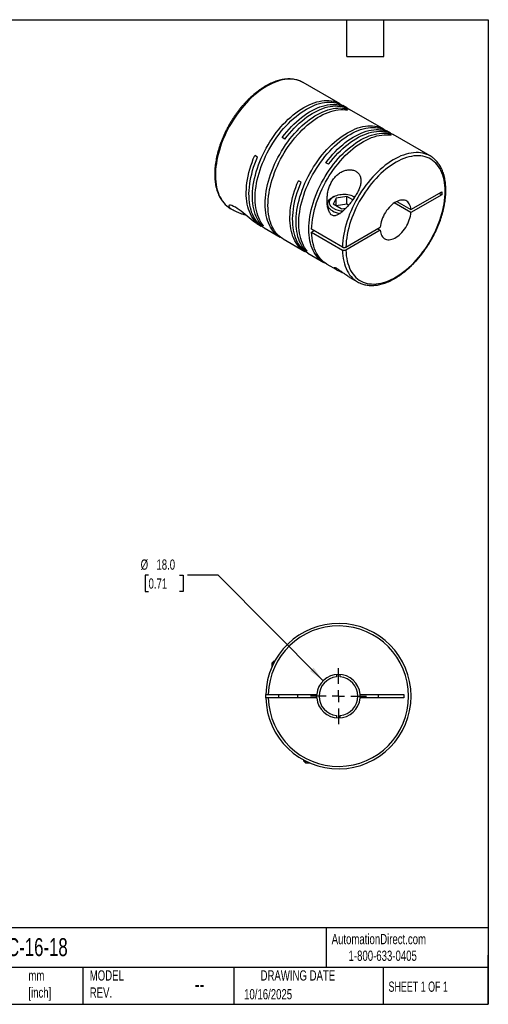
# Model space of a CAD drawing. Header units: millimetres. Extents: x 13 to 546, y 13 to 419.
# Tile 2 of 2: x 353 to 546, y 13 to 419. Entities that reach past the tile are written whole.
import ezdxf

# ---------------------------------------------------------------- set-up
doc = ezdxf.new("R2010")
doc.units = ezdxf.units.MM
doc.header["$LTSCALE"] = 2
doc.linetypes.add('SLD-Center', pattern=[19.05, 15.24, -1.27, 1.27, -1.27])
doc.linetypes.add('SLD-Solid', pattern=[0])
doc.layers.add('CENTER', color=40, linetype='SLD-Center')
doc.layers.add('DIMENSIONS', color=140, linetype='SLD-Solid', lineweight=25)
doc.layers.add('TEXT', color=140, linetype='SLD-Solid', lineweight=25)
doc.styles.add('SLDTEXTSTYLE0', font='TXT', dxfattribs={"width": 0.7})
doc.styles.add('SLDTEXTSTYLE1', font='TXT', dxfattribs={"width": 0.65})
doc.dimstyles.new('SLDDIMSTYLE3', dxfattribs={"dimtxt": 4.316016, "dimasz": 6.604, "dimexe": 0, "dimexo": 0.0625, "dimgap": 1.079004, "dimtad": 0, "dimtih": 1, "dimtoh": 1, "dimdec": 1, "dimrnd": 1e-09, "dimzin": 4, "dimdsep": 46, "dimtxsty": 'SLDTEXTSTYLE0', "dimsah": 1, "dimcen": 0, "dimadec": 0, "dimazin": 1, "dimtfac": 1, "dimtdec": 1, "dimtofl": 0, "dimtmove": 0, "dimatfit": 3, "dimfxl": 0, "dimfrac": 2, "dimtolj": 1, "dimtzin": 12, "dimarcsym": 0})

# ---------------------------------------------------------------- blocks, each defined once
blk = doc.blocks.new('_D_4')
at = {"layer": 'DIMENSIONS'}
for p, q in [((405.76, 189.89), (404.31, 189.89)), ((404.31, 189.89), (404.31, 183.03)), ((418.59, 189.89), (420.04, 189.89)), ((420.04, 189.89), (420.04, 183.03)), ((434.55, 189.89), (421.85, 189.89)), ((477.85, 146.28), (434.55, 189.89)), ((404.31, 183.03), (405.76, 183.03)), ((420.04, 183.03), (418.59, 183.03))]:
    blk.add_line(p, q, dxfattribs=at)
blk.add_solid([(477.85, 146.28), (473.91, 151.68), (472.47, 150.25)], dxfattribs=at)
at = {"layer": 'DIMENSIONS', "char_height": 4.233, "attachment_point": 1, "style": 'SLDTEXTSTYLE0'}
for s, insert in [('%%c', (402.51, 196.31)), ('18.0', (409.02, 196.31)), ('0.71', (405.76, 188.49))]:
    blk.add_mtext(s, dxfattribs=dict(at, insert=insert))
blk = doc.blocks.new('SW_CENTERMARKSYMBOL_1')
at = {"layer": 'CENTER', "color": 0}
for p, q in [((0, 5.08), (0, 11.54)), ((-5.08, 0), (-11.54, 0)), ((0, 0), (-2.54, 0)), ((0, 0), (0, 2.54)), ((0, 0), (0, -2.54)), ((0, 0), (2.54, 0)), ((5.08, 0), (11.54, 0)), ((0, -5.08), (0, -11.54))]:
    blk.add_line(p, q, dxfattribs=at)

msp = doc.modelspace()

# ---------------------------------------------------------------- linework, layer by layer
for p, q in [((469.6, 393.14), (469.54, 393.18)), ((484.87, 384.32), (469.6, 393.14)), ((487.63, 382.73), (486, 383.67)), ((487.98, 381.82), (486.84, 382.47)), ((486.84, 381.97), (486.84, 382.47)), ((502.9, 373.91), (488.76, 382.08)), ((462.09, 369.82), (460.96, 370.47)), ((505.66, 372.32), (504.03, 373.26)), ((506.01, 371.41), (504.87, 372.06)), ((504.87, 371.56), (504.87, 372.06)), ((522.07, 362.85), (506.79, 371.67)), ((450.74, 362.4), (449.61, 363.06)), ((480.13, 359.41), (478.99, 360.06)), ((468.77, 351.99), (467.64, 352.65)), ((482.25, 346.06), (481.68, 345.73)), ((483.22, 345.49), (482.03, 342.92)), ((487.69, 346.18), (483.22, 345.49)), ((483.22, 342.23), (483.22, 345.49)), ((490.14, 344.77), (487.69, 346.18)), ((487.69, 342.92), (487.69, 346.18)), ((490.94, 345.94), (490.73, 346.06)), ((514.12, 340.74), (526.87, 348.1)), ((526.87, 346.87), (514.12, 339.51)), ((525.81, 347.48), (526.87, 346.87)), ((526.87, 348.1), (526.87, 346.87)), ((479.69, 342.95), (479.69, 342.17)), ((485.29, 341.03), (482.03, 342.92)), ((487.69, 342.92), (483.22, 342.23)), ((488.38, 342.52), (487.69, 342.92)), ((514.12, 339.51), (507.24, 343.48)), ((508.3, 344.09), (514.12, 340.74)), ((439.6, 341.18), (440.62, 340.59)), ((485.29, 341.03), (487.32, 341.34)), ((450.45, 334.91), (452.33, 333.83)), ((452.16, 334.64), (452.59, 334.89)), ((453.29, 333.99), (452.16, 334.64)), ((487.27, 325.24), (501.43, 333.41)), ((453.46, 333.18), (460.18, 329.3)), ((485.86, 325.24), (473.13, 332.59)), ((474.19, 331.98), (473.13, 331.36)), ((473.13, 331.36), (485.86, 324.02)), ((501.43, 332.19), (487.27, 324.02)), ((500.37, 332.8), (501.43, 332.19)), ((461.31, 328.65), (470.36, 323.42)), ((470.19, 324.23), (470.62, 324.48)), ((471.32, 323.58), (470.19, 324.23)), ((471.49, 322.77), (478.21, 318.89)), ((479.34, 318.24), (483.34, 315.93)), ((488.92, 312.7), (492.07, 310.89)), ((457.49, 154.29), (456.69, 153.49)), ((456.69, 153.49), (456.69, 151.88)), ((457.45, 153.49), (456.69, 153.49)), ((457.87, 154.29), (457.49, 154.29)), ((483.44, 148.86), (483.44, 147.86)), ((484.94, 147.86), (484.94, 148.86)), ((455.2, 140.64), (475.22, 140.64)), ((475.22, 139.14), (455.2, 139.14)), ((459.49, 140.64), (459.49, 139.14)), ((467.49, 139.14), (467.49, 140.64)), ((475.19, 139.89), (475.22, 140.64)), ((475.22, 139.14), (475.19, 139.89)), ((493.16, 140.64), (511.19, 140.64)), ((511.19, 139.14), (493.16, 139.14)), ((500.69, 139.14), (500.69, 140.64)), ((511.19, 140.64), (511.19, 139.14)), ((483.44, 131.93), (483.44, 130.92)), ((484.94, 130.92), (484.94, 131.93)), ((469.79, 113.57), (469.79, 113.19)), ((469.79, 113.19), (470.59, 112.39)), ((470.59, 113.15), (470.59, 112.39)), ((470.59, 112.39), (472.2, 112.39))]:
    msp.add_line(p, q)
at = {"flags": 128}
for points in [[(469.54, 393.18), (469.31, 393.3), (468.51, 393.68), (467.68, 394), (466.81, 394.24), (465.9, 394.41), (464.97, 394.52), (464.01, 394.55), (463.03, 394.5), (462.03, 394.39), (461, 394.21), (459.96, 393.95), (458.9, 393.63), (457.84, 393.24), (456.76, 392.78), (455.68, 392.25), (454.6, 391.66), (453.52, 391), (452.44, 390.28), (451.36, 389.5), (450.29, 388.66), (449.24, 387.77), (448.2, 386.82), (447.17, 385.82), (446.17, 384.77), (445.19, 383.68), (444.23, 382.54), (443.3, 381.36), (442.39, 380.15), (441.52, 378.9), (440.69, 377.62), (439.89, 376.31), (439.13, 374.98), (438.41, 373.63), (437.73, 372.27), (437.09, 370.88), (436.5, 369.49), (435.96, 368.1), (435.47, 366.7), (435.03, 365.3), (434.63, 363.91), (434.29, 362.52), (434.01, 361.15), (433.77, 359.79), (433.59, 358.46), (433.47, 357.14), (433.4, 355.85), (433.39, 354.59), (433.43, 353.37), (433.53, 352.18), (433.68, 351.03), (433.89, 349.92), (434.15, 348.85), (434.46, 347.84), (434.83, 346.87), (435.25, 345.96), (435.71, 345.1), (436.23, 344.3), (436.8, 343.56), (437.41, 342.88), (438.07, 342.27), (438.77, 341.71), (438.8, 341.69)], [(452.16, 334.64), (451.58, 335.38), (451.06, 336.17), (450.58, 337.02), (450.15, 337.93), (449.78, 338.89), (449.46, 339.91), (449.19, 340.97), (448.97, 342.08), (448.81, 343.23), (448.71, 344.42), (448.66, 345.65), (448.67, 346.91), (448.73, 348.2), (448.85, 349.51), (449.03, 350.85), (449.26, 352.21), (449.54, 353.59), (449.88, 354.98), (450.27, 356.37), (450.71, 357.78), (451.2, 359.18), (451.74, 360.58), (452.33, 361.98), (452.96, 363.36), (453.64, 364.74), (454.36, 366.09), (455.12, 367.43), (455.92, 368.74), (456.76, 370.03), (457.63, 371.28), (458.53, 372.5), (459.47, 373.68), (460.43, 374.82), (461.41, 375.92), (462.42, 376.98), (463.45, 377.98), (464.49, 378.93), (465.55, 379.83), (466.62, 380.67), (467.7, 381.46), (468.79, 382.18), (469.87, 382.84), (470.96, 383.43), (472.04, 383.96), (473.12, 384.42), (474.19, 384.82), (475.25, 385.14), (476.3, 385.4), (477.32, 385.58), (478.33, 385.69), (479.32, 385.73), (480.28, 385.7), (481.21, 385.59), (482.12, 385.41), (482.99, 385.17), (483.82, 384.85), (484.62, 384.46), (485.39, 384), (485.43, 383.98)], [(453.29, 333.99), (452.71, 334.72), (452.19, 335.52), (451.71, 336.37), (451.28, 337.28), (450.91, 338.24), (450.59, 339.26), (450.32, 340.32), (450.11, 341.43), (449.95, 342.58), (449.84, 343.77), (449.79, 344.99), (449.8, 346.25), (449.87, 347.54), (449.99, 348.86), (450.16, 350.2), (450.39, 351.56), (450.67, 352.94), (451.01, 354.32), (451.4, 355.72), (451.84, 357.12), (452.33, 358.53), (452.87, 359.93), (453.46, 361.32), (454.09, 362.71), (454.77, 364.08), (455.49, 365.44), (456.25, 366.78), (457.05, 368.09), (457.89, 369.37), (458.76, 370.63), (459.67, 371.85), (460.6, 373.03), (461.56, 374.17), (462.55, 375.27), (463.55, 376.32), (464.58, 377.33), (465.63, 378.28), (466.68, 379.18), (467.75, 380.02), (468.83, 380.8), (469.92, 381.53), (471, 382.18), (472.09, 382.78), (473.18, 383.31), (474.25, 383.77), (475.32, 384.17), (476.38, 384.49), (477.43, 384.74), (478.45, 384.93), (479.46, 385.04), (480.45, 385.08), (481.41, 385.04), (482.34, 384.94), (483.25, 384.76), (484.12, 384.51), (484.96, 384.2), (485.76, 383.81), (486, 383.67)], [(460.75, 328.99), (460.71, 329.01), (459.93, 329.45), (459.2, 329.94), (458.5, 330.51), (457.85, 331.14), (457.25, 331.84), (456.69, 332.59), (456.18, 333.41), (455.72, 334.28), (455.31, 335.21), (454.96, 336.19), (454.66, 337.22), (454.41, 338.3), (454.21, 339.43), (454.07, 340.59), (453.99, 341.79), (453.96, 343.03), (453.99, 344.31), (454.07, 345.61), (454.21, 346.93), (454.41, 348.28), (454.66, 349.64), (454.96, 351.03), (455.31, 352.42), (455.72, 353.82), (456.18, 355.22), (456.69, 356.62), (457.25, 358.02), (457.85, 359.42), (458.5, 360.8), (459.2, 362.17), (459.93, 363.51), (460.71, 364.84), (461.52, 366.14), (462.37, 367.42), (463.26, 368.66), (464.17, 369.87), (465.11, 371.04), (466.08, 372.16), (467.08, 373.25), (468.09, 374.28), (469.13, 375.27), (470.18, 376.2), (471.24, 377.08), (472.31, 377.9), (473.39, 378.66), (474.48, 379.36), (475.57, 380), (476.65, 380.57), (477.74, 381.08), (478.81, 381.51), (479.88, 381.88), (480.93, 382.18), (481.97, 382.41), (482.99, 382.57), (483.99, 382.65), (484.97, 382.66), (485.92, 382.6), (486.84, 382.47)], [(460.96, 370.47), (461.89, 371.67), (462.84, 372.83), (463.82, 373.94), (464.82, 375.01), (465.84, 376.03), (466.88, 377), (467.93, 377.92), (469, 378.78), (470.07, 379.59), (471.15, 380.33), (472.24, 381.02), (473.33, 381.63), (474.41, 382.19), (475.49, 382.67), (476.57, 383.09), (477.63, 383.44), (478.68, 383.72), (479.71, 383.93), (480.73, 384.07), (481.72, 384.13), (482.69, 384.12), (483.64, 384.04), (484.55, 383.89), (485.44, 383.67), (486.29, 383.38), (487.1, 383.02), (487.87, 382.58), (488.18, 382.39)], [(462.09, 369.82), (463.02, 371.02), (463.97, 372.17), (464.95, 373.29), (465.95, 374.36), (466.97, 375.38), (468.01, 376.35), (469.06, 377.27), (470.13, 378.13), (471.2, 378.94), (472.28, 379.68), (473.37, 380.36), (474.46, 380.98), (475.54, 381.53), (476.62, 382.02), (477.7, 382.44), (478.76, 382.79), (479.81, 383.07), (480.84, 383.28), (481.86, 383.41), (482.85, 383.48), (483.82, 383.47), (484.77, 383.39), (485.68, 383.24), (486.57, 383.02), (487.42, 382.73), (488.23, 382.36), (488.76, 382.08)], [(461.31, 328.65), (461.06, 328.79), (460.33, 329.29), (459.63, 329.86), (458.98, 330.49), (458.38, 331.18), (457.82, 331.94), (457.31, 332.76), (456.85, 333.63), (456.45, 334.56), (456.09, 335.54), (455.79, 336.57), (455.54, 337.65), (455.34, 338.77), (455.21, 339.94), (455.12, 341.14), (455.09, 342.38), (455.12, 343.65), (455.21, 344.95), (455.34, 346.28), (455.54, 347.63), (455.79, 348.99), (456.09, 350.37), (456.45, 351.76), (456.85, 353.16), (457.31, 354.57), (457.82, 355.97), (458.38, 357.37), (458.98, 358.76), (459.63, 360.15), (460.33, 361.51), (461.06, 362.86), (461.84, 364.19), (462.65, 365.49), (463.5, 366.77), (464.39, 368.01), (465.3, 369.21), (466.25, 370.38), (467.22, 371.51), (468.21, 372.59), (469.23, 373.63), (470.26, 374.61), (471.31, 375.55), (472.37, 376.43), (473.45, 377.25), (474.53, 378.01), (475.61, 378.71), (476.7, 379.34), (477.79, 379.92), (478.87, 380.42), (479.94, 380.86), (481.01, 381.23), (482.06, 381.53), (483.1, 381.76), (484.12, 381.91), (485.12, 382), (486.1, 382.01), (487.05, 381.95), (487.98, 381.82)], [(470.19, 324.23), (469.61, 324.97), (469.09, 325.76), (468.61, 326.61), (468.18, 327.52), (467.81, 328.49), (467.49, 329.5), (467.22, 330.56), (467, 331.67), (466.85, 332.82), (466.74, 334.01), (466.69, 335.24), (466.7, 336.5), (466.77, 337.79), (466.89, 339.1), (467.06, 340.44), (467.29, 341.8), (467.57, 343.18), (467.91, 344.57), (468.3, 345.97), (468.74, 347.37), (469.23, 348.77), (469.77, 350.17), (470.36, 351.57), (470.99, 352.95), (471.67, 354.33), (472.39, 355.68), (473.15, 357.02), (473.95, 358.33), (474.79, 359.62), (475.66, 360.87), (476.57, 362.09), (477.5, 363.27), (478.46, 364.42), (479.45, 365.51), (480.45, 366.57), (481.48, 367.57), (482.53, 368.52), (483.58, 369.42), (484.65, 370.26), (485.73, 371.05), (486.82, 371.77), (487.9, 372.43), (488.99, 373.02), (490.08, 373.55), (491.15, 374.02), (492.22, 374.41), (493.28, 374.73), (494.33, 374.99), (495.35, 375.17), (496.36, 375.28), (497.35, 375.32), (498.31, 375.29), (499.24, 375.18), (500.15, 375.01), (501.02, 374.76), (501.86, 374.44), (502.66, 374.05), (503.42, 373.6), (503.46, 373.57)], [(471.32, 323.58), (470.74, 324.31), (470.22, 325.11), (469.74, 325.96), (469.31, 326.87), (468.94, 327.83), (468.62, 328.85), (468.35, 329.91), (468.14, 331.02), (467.98, 332.17), (467.87, 333.36), (467.83, 334.58), (467.83, 335.84), (467.9, 337.13), (468.02, 338.45), (468.19, 339.79), (468.42, 341.15), (468.7, 342.53), (469.04, 343.91), (469.43, 345.31), (469.87, 346.71), (470.36, 348.12), (470.9, 349.52), (471.49, 350.92), (472.12, 352.3), (472.8, 353.67), (473.52, 355.03), (474.28, 356.37), (475.08, 357.68), (475.92, 358.96), (476.79, 360.22), (477.7, 361.44), (478.63, 362.62), (479.59, 363.76), (480.58, 364.86), (481.59, 365.91), (482.61, 366.92), (483.66, 367.87), (484.72, 368.77), (485.79, 369.61), (486.86, 370.39), (487.95, 371.12), (489.04, 371.78), (490.12, 372.37), (491.21, 372.9), (492.29, 373.36), (493.36, 373.76), (494.41, 374.08), (495.46, 374.33), (496.49, 374.52), (497.49, 374.63), (498.48, 374.67), (499.44, 374.63), (500.37, 374.53), (501.28, 374.35), (502.15, 374.1), (502.99, 373.79), (503.79, 373.4), (504.03, 373.26)], [(478.79, 318.58), (478.74, 318.6), (477.96, 319.04), (477.23, 319.54), (476.53, 320.1), (475.88, 320.73), (475.28, 321.43), (474.72, 322.18), (474.21, 323), (473.75, 323.87), (473.35, 324.8), (472.99, 325.78), (472.69, 326.81), (472.44, 327.89), (472.24, 329.02), (472.11, 330.18), (472.02, 331.39), (471.99, 332.62), (472.02, 333.9), (472.11, 335.2), (472.24, 336.52), (472.44, 337.87), (472.69, 339.24), (472.99, 340.62), (473.35, 342.01), (473.75, 343.41), (474.21, 344.81), (474.72, 346.21), (475.28, 347.61), (475.88, 349.01), (476.53, 350.39), (477.23, 351.76), (477.96, 353.11), (478.74, 354.43), (479.55, 355.74), (480.4, 357.01), (481.29, 358.25), (482.2, 359.46), (483.15, 360.63), (484.12, 361.75), (485.11, 362.84), (486.12, 363.87), (487.16, 364.86), (488.21, 365.79), (489.27, 366.67), (490.35, 367.49), (491.43, 368.25), (492.51, 368.95), (493.6, 369.59), (494.69, 370.16), (495.77, 370.67), (496.84, 371.1), (497.91, 371.47), (498.96, 371.77), (500, 372), (501.02, 372.16), (502.02, 372.24), (503, 372.25), (503.95, 372.2), (504.87, 372.06)], [(473.13, 332.59), (473.19, 333.89), (473.3, 335.22), (473.47, 336.57), (473.7, 337.95), (473.98, 339.34), (474.32, 340.75), (474.71, 342.16), (475.15, 343.58), (475.64, 345), (476.19, 346.42), (476.78, 347.83), (477.42, 349.24), (478.11, 350.63), (478.84, 352), (479.61, 353.35), (480.43, 354.68), (481.28, 355.98), (482.16, 357.25), (483.08, 358.48), (484.03, 359.67), (485, 360.82), (486, 361.93), (487.03, 362.99), (488.07, 364), (489.13, 364.96), (490.2, 365.86), (491.29, 366.7), (492.38, 367.48), (493.48, 368.2), (494.58, 368.85), (495.68, 369.44), (496.78, 369.96), (497.87, 370.41), (498.95, 370.79), (500.02, 371.1), (501.07, 371.33), (502.1, 371.5), (503.12, 371.59), (504.11, 371.6), (505.07, 371.54), (506.01, 371.41)], [(478.99, 360.06), (479.92, 361.26), (480.87, 362.42), (481.85, 363.53), (482.85, 364.6), (483.87, 365.62), (484.91, 366.6), (485.96, 367.51), (487.03, 368.38), (488.1, 369.18), (489.18, 369.92), (490.27, 370.61), (491.36, 371.23), (492.44, 371.78), (493.52, 372.27), (494.6, 372.68), (495.66, 373.03), (496.71, 373.31), (497.74, 373.52), (498.76, 373.66), (499.75, 373.72), (500.72, 373.71), (501.67, 373.64), (502.58, 373.48), (503.47, 373.26), (504.32, 372.97), (505.13, 372.61), (505.91, 372.18), (506.22, 371.98)], [(480.13, 359.41), (481.05, 360.61), (482, 361.76), (482.98, 362.88), (483.98, 363.95), (485, 364.97), (486.04, 365.94), (487.09, 366.86), (488.16, 367.72), (489.23, 368.53), (490.32, 369.27), (491.4, 369.95), (492.49, 370.57), (493.58, 371.13), (494.66, 371.61), (495.73, 372.03), (496.79, 372.38), (497.84, 372.66), (498.88, 372.87), (499.89, 373), (500.89, 373.07), (501.86, 373.06), (502.8, 372.98), (503.71, 372.83), (504.6, 372.61), (505.45, 372.32), (506.26, 371.95), (506.79, 371.67)], [(452.91, 333.52), (452.84, 333.55), (452.06, 333.99), (451.31, 334.5), (450.61, 335.08), (449.96, 335.72), (449.35, 336.43), (448.79, 337.2), (448.28, 338.03), (447.82, 338.92), (447.41, 339.87), (447.06, 340.87), (446.76, 341.92), (446.52, 343.02), (446.33, 344.17), (446.2, 345.36), (446.13, 346.58), (446.12, 347.85), (446.16, 349.14), (446.25, 350.46), (446.41, 351.81), (446.62, 353.18), (446.89, 354.57), (447.21, 355.97), (447.59, 357.38), (448.02, 358.8), (448.5, 360.22), (449.03, 361.64), (449.61, 363.06)], [(453.46, 333.18), (452.95, 333.5), (452.22, 334.02), (451.55, 334.61), (450.91, 335.26), (450.32, 335.98), (449.78, 336.76), (449.29, 337.59), (448.85, 338.49), (448.46, 339.44), (448.13, 340.44), (447.84, 341.48), (447.61, 342.58), (447.44, 343.72), (447.32, 344.9), (447.26, 346.11), (447.25, 347.37), (447.3, 348.65), (447.4, 349.96), (447.56, 351.29), (447.77, 352.65), (448.04, 354.02), (448.36, 355.4), (448.74, 356.8), (449.16, 358.2), (449.64, 359.6), (450.17, 361.01), (450.74, 362.4)], [(521.25, 363.27), (520.77, 363.48), (519.92, 363.78), (519.05, 364), (518.14, 364.16), (517.2, 364.24), (516.23, 364.25), (515.24, 364.19), (514.23, 364.06), (513.2, 363.86), (512.16, 363.59), (511.1, 363.25), (510.03, 362.84), (508.96, 362.36), (507.87, 361.81), (506.79, 361.2), (505.71, 360.53), (504.63, 359.8), (503.55, 359), (502.49, 358.15), (501.44, 357.24), (500.4, 356.28), (499.38, 355.27), (498.38, 354.21), (497.41, 353.1), (496.45, 351.95), (495.53, 350.77), (494.64, 349.54), (493.77, 348.29), (492.95, 347), (492.16, 345.69), (491.41, 344.35), (490.7, 343), (490.03, 341.63), (489.4, 340.24), (488.83, 338.85), (488.3, 337.45), (487.82, 336.05), (487.39, 334.66), (487.01, 333.26), (486.68, 331.88), (486.41, 330.51), (486.19, 329.16), (486.03, 327.83), (485.92, 326.52), (485.86, 325.24)], [(487.27, 324.02), (487.33, 322.82), (487.44, 321.66), (487.61, 320.54), (487.82, 319.46), (488.1, 318.43), (488.42, 317.45), (488.8, 316.52), (489.23, 315.64), (489.71, 314.82), (490.24, 314.06), (490.82, 313.36), (491.44, 312.72), (492.1, 312.14), (492.81, 311.63), (493.56, 311.19), (494.34, 310.81), (495.17, 310.51), (496.02, 310.27), (496.91, 310.11), (497.83, 310.01), (498.77, 309.99), (499.74, 310.04), (500.73, 310.16), (501.74, 310.35), (502.77, 310.61), (503.8, 310.94), (504.85, 311.34), (505.91, 311.81), (506.97, 312.34), (508.04, 312.94), (509.1, 313.6), (510.16, 314.32), (511.22, 315.11), (512.26, 315.95), (513.29, 316.84), (514.31, 317.79), (515.31, 318.79), (516.29, 319.84), (517.25, 320.93), (518.18, 322.06), (519.08, 323.24), (519.96, 324.45), (520.8, 325.69), (521.6, 326.96), (522.37, 328.25), (523.1, 329.57), (523.78, 330.9), (524.43, 332.26), (525.02, 333.62), (525.58, 334.99), (526.08, 336.36), (526.54, 337.74), (526.94, 339.11), (527.29, 340.47), (527.59, 341.82), (527.84, 343.16), (528.03, 344.48), (528.17, 345.78), (528.25, 347.05), (528.28, 348.3), (528.25, 349.51), (528.17, 350.69), (528.03, 351.83), (527.84, 352.93), (527.59, 353.98), (527.29, 354.99), (526.94, 355.95), (526.54, 356.85), (526.08, 357.7), (525.58, 358.49), (525.02, 359.22), (524.43, 359.89), (523.78, 360.5), (523.1, 361.05), (522.37, 361.52), (521.6, 361.93), (520.8, 362.27), (519.96, 362.54), (519.08, 362.74), (518.18, 362.87), (517.25, 362.93), (516.29, 362.92), (515.31, 362.84), (514.31, 362.68), (513.29, 362.45), (512.26, 362.16), (511.22, 361.79), (510.16, 361.36), (509.1, 360.86), (508.04, 360.29), (506.97, 359.66), (505.91, 358.97), (504.85, 358.22), (503.8, 357.4), (502.77, 356.53), (501.74, 355.61), (500.73, 354.64), (499.74, 353.61), (498.77, 352.54), (497.83, 351.43), (496.91, 350.28), (496.02, 349.08), (495.17, 347.86), (494.34, 346.6), (493.56, 345.32), (492.81, 344.01), (492.1, 342.69), (491.44, 341.34), (490.82, 339.99), (490.24, 338.62), (489.71, 337.25), (489.23, 335.87), (488.8, 334.5), (488.42, 333.13), (488.1, 331.77), (487.82, 330.43), (487.61, 329.1), (487.44, 327.79), (487.33, 326.5), (487.27, 325.24)], [(470.94, 323.11), (470.61, 323.28), (469.85, 323.74), (469.12, 324.26), (468.45, 324.85), (467.81, 325.51), (467.22, 326.22), (466.68, 327), (466.19, 327.84), (465.75, 328.73), (465.36, 329.68), (465.03, 330.68), (464.74, 331.73), (464.51, 332.82), (464.34, 333.96), (464.22, 335.14), (464.16, 336.36), (464.15, 337.61), (464.2, 338.89), (464.3, 340.2), (464.46, 341.54), (464.67, 342.89), (464.94, 344.26), (465.26, 345.65), (465.64, 347.04), (466.06, 348.44), (466.54, 349.85), (467.07, 351.25), (467.64, 352.65)], [(471.49, 322.77), (470.98, 323.09), (470.26, 323.61), (469.58, 324.2), (468.94, 324.85), (468.36, 325.57), (467.82, 326.35), (467.32, 327.19), (466.88, 328.08), (466.49, 329.03), (466.16, 330.03), (465.87, 331.08), (465.65, 332.17), (465.47, 333.31), (465.35, 334.49), (465.29, 335.71), (465.28, 336.96), (465.33, 338.24), (465.43, 339.55), (465.59, 340.88), (465.8, 342.24), (466.07, 343.61), (466.39, 344.99), (466.77, 346.39), (467.2, 347.79), (467.67, 349.19), (468.2, 350.6), (468.77, 351.99)], [(481.68, 340.18), (481.19, 340.49), (480.76, 340.84), (480.4, 341.21), (480.11, 341.6), (479.89, 342.01), (479.75, 342.42), (479.69, 342.85), (479.71, 343.27), (479.81, 343.69), (479.99, 344.11), (480.24, 344.51), (480.57, 344.89), (480.97, 345.24), (481.43, 345.58), (481.68, 345.73)], [(482.25, 341.16), (481.79, 341.45), (481.4, 341.78), (481.07, 342.12), (480.81, 342.49), (480.63, 342.87), (480.52, 343.26), (480.49, 343.66), (480.54, 344.05), (480.67, 344.44), (480.87, 344.82), (481.14, 345.18), (481.49, 345.52), (481.9, 345.84), (482.37, 346.13), (482.89, 346.38), (483.47, 346.6), (484.08, 346.78), (484.72, 346.92), (485.38, 347.01), (486.06, 347.06), (486.75, 347.07), (487.43, 347.03), (488.1, 346.94), (488.75, 346.82), (489.37, 346.65), (489.95, 346.44), (490.48, 346.19), (490.94, 345.93)], [(438.8, 341.69), (439.51, 341.23), (439.6, 341.18)], [(450.46, 334.92), (449.97, 335.21), (449.46, 335.56), (448.92, 335.97), (448.17, 336.57), (447.33, 337.28), (446.55, 337.94), (445.71, 338.66), (444.9, 339.33), (444.06, 340.01), (443.25, 340.62), (442.43, 341.18), (441.65, 341.66), (440.92, 342.05), (440.23, 342.34), (439.65, 342.5), (439.18, 342.53), (438.91, 342.41), (438.86, 342.18), (439.01, 341.86), (439.21, 341.63), (439.48, 341.37), (439.82, 341.1), (440.24, 340.82), (440.24, 340.82)], [(514.12, 340.74), (514.04, 341.39), (513.9, 342), (513.7, 342.55), (513.46, 343.05), (513.15, 343.49), (512.8, 343.87), (512.41, 344.17), (511.97, 344.41), (511.49, 344.57), (510.98, 344.66), (510.44, 344.67), (509.87, 344.61), (509.29, 344.47), (508.69, 344.26), (508.08, 343.98), (507.47, 343.63), (506.86, 343.21), (506.26, 342.73), (505.68, 342.19), (505.11, 341.6), (504.57, 340.96), (504.06, 340.28), (503.58, 339.57), (503.14, 338.82), (502.74, 338.06), (502.39, 337.28), (502.09, 336.49), (501.84, 335.7), (501.65, 334.92), (501.51, 334.16), (501.43, 333.41)], [(501.43, 332.19), (501.51, 331.54), (501.65, 330.93), (501.84, 330.37), (502.09, 329.87), (502.39, 329.43), (502.74, 329.06), (503.14, 328.75), (503.58, 328.51), (504.06, 328.35), (504.57, 328.26), (505.11, 328.25), (505.68, 328.31), (506.26, 328.45), (506.86, 328.66), (507.47, 328.95), (508.08, 329.3), (508.69, 329.72), (509.29, 330.2), (509.87, 330.73), (510.44, 331.33), (510.98, 331.96), (511.49, 332.64), (511.97, 333.36), (512.41, 334.1), (512.8, 334.87), (513.15, 335.64), (513.46, 336.43), (513.7, 337.22), (513.9, 338), (514.04, 338.77), (514.12, 339.51)], [(479.34, 318.24), (478.84, 318.54), (478.11, 319.07), (477.42, 319.67), (476.78, 320.33), (476.19, 321.06), (475.64, 321.85), (475.15, 322.7), (474.71, 323.61), (474.32, 324.57), (473.98, 325.59), (473.7, 326.65), (473.47, 327.77), (473.3, 328.93), (473.19, 330.13), (473.13, 331.36)], [(485.86, 324.02), (485.92, 322.8), (486.03, 321.62), (486.19, 320.47), (486.41, 319.38), (486.68, 318.32), (487.01, 317.32), (487.39, 316.36), (487.82, 315.46), (488.3, 314.62), (488.83, 313.83), (489.4, 313.11), (490.03, 312.44), (490.7, 311.84), (491.26, 311.41)], [(454.2, 139.14), (454.19, 139.89), (454.2, 140.64)]]:
    msp.add_lwpolyline(points, dxfattribs=at)
for centre, radius, start, end in [((517.06, 354.17), 10.02, 54.6828, 65.2628), ((486.04, 348.15), 9.08, 241.3485, 262.704), ((486.24, 348.57), 8.42, 241.6692, 269.1469), ((497.08, 319.57), 10.02, 234.5363, 245.4593), ((484.19, 139.89), 30, 181.4325, 178.5675), ((484.19, 139.89), 29, 181.482, 178.518), ((484.19, 139.89), 9, 4.7802, 175.2198), ((484.19, 139.89), 8, 95.3794, 264.6206), ((484.19, 139.89), 8, 275.3794, 84.6206), ((484.19, 139.89), 9, 184.7802, 355.2198), ((484.19, 139.89), 9, 355.2198, 4.7802)]:
    msp.add_arc(centre, radius, start, end)
for points, knots in [([(469.53, 393.17), (469.36, 393.27), (468.94, 393.51), (468.22, 393.82), (467.4, 394.11), (466.55, 394.34), (465.66, 394.51), (464.76, 394.61), (463.82, 394.64), (462.87, 394.61), (461.9, 394.52), (460.9, 394.36), (459.9, 394.14), (458.88, 393.85), (457.85, 393.49), (456.81, 393.08), (455.77, 392.6), (454.72, 392.06), (453.68, 391.47), (452.64, 390.81), (451.61, 390.11), (450.58, 389.34), (449.56, 388.53), (448.56, 387.66), (447.57, 386.75), (446.59, 385.79), (445.64, 384.79), (444.71, 383.75), (443.8, 382.67), (442.91, 381.55), (442.06, 380.4), (441.23, 379.22), (440.43, 378.01), (439.67, 376.78), (438.94, 375.53), (438.24, 374.25), (437.59, 372.96), (436.97, 371.65), (436.4, 370.34), (435.86, 369.01), (435.38, 367.69), (434.93, 366.36), (434.53, 365.03), (434.18, 363.71), (433.88, 362.39), (433.62, 361.09), (433.41, 359.8), (433.26, 358.52), (433.15, 357.27), (433.09, 356.03), (433.09, 354.83), (433.14, 353.65), (433.23, 352.5), (433.38, 351.38), (433.58, 350.3), (433.84, 349.26), (434.14, 348.26), (434.49, 347.31), (434.89, 346.4), (435.34, 345.55), (435.84, 344.74), (436.38, 343.99), (436.96, 343.3), (437.59, 342.66), (438.18, 342.14), (438.58, 341.85), (438.75, 341.73)], [0, 0, 0, 0, 0.010452, 0.025805, 0.041167, 0.056557, 0.071991, 0.08748, 0.10303, 0.118644, 0.134319, 0.15005, 0.165828, 0.181644, 0.19749, 0.213357, 0.229238, 0.245128, 0.261021, 0.276913, 0.292803, 0.308687, 0.324567, 0.34044, 0.356307, 0.372167, 0.388023, 0.403873, 0.419718, 0.435559, 0.451397, 0.467232, 0.483065, 0.498897, 0.514728, 0.53056, 0.546392, 0.562225, 0.578061, 0.5939, 0.609742, 0.625589, 0.64144, 0.657298, 0.673162, 0.689032, 0.70491, 0.720796, 0.736689, 0.752589, 0.768495, 0.784406, 0.800321, 0.816233, 0.83214, 0.848036, 0.863912, 0.87976, 0.895572, 0.911338, 0.927048, 0.942696, 0.958278, 0.973793, 0.989249, 1, 1, 1, 1]), ([(492.97, 310.43), (493.13, 310.36), (493.55, 310.17), (494.26, 309.92), (495.11, 309.69), (495.99, 309.52), (496.9, 309.42), (497.83, 309.39), (498.79, 309.41), (499.76, 309.51), (500.76, 309.67), (501.76, 309.89), (502.78, 310.18), (503.81, 310.53), (504.85, 310.95), (505.89, 311.42), (506.93, 311.96), (507.98, 312.56), (509.02, 313.21), (510.05, 313.92), (511.08, 314.68), (512.1, 315.5), (513.1, 316.36), (514.09, 317.27), (515.06, 318.23), (516.02, 319.23), (516.95, 320.27), (517.86, 321.35), (518.75, 322.47), (519.6, 323.62), (520.43, 324.8), (521.23, 326.01), (521.99, 327.24), (522.72, 328.49), (523.42, 329.77), (524.07, 331.06), (524.69, 332.37), (525.26, 333.68), (525.8, 335), (526.29, 336.33), (526.73, 337.66), (527.13, 338.99), (527.48, 340.31), (527.79, 341.63), (528.04, 342.93), (528.25, 344.22), (528.41, 345.5), (528.52, 346.75), (528.57, 347.99), (528.58, 349.19), (528.53, 350.37), (528.43, 351.52), (528.28, 352.64), (528.08, 353.72), (527.83, 354.76), (527.53, 355.76), (527.18, 356.71), (526.78, 357.62), (526.33, 358.48), (525.83, 359.28), (525.29, 360.03), (524.71, 360.73), (524.08, 361.36), (523.48, 361.89), (523.07, 362.19), (522.9, 362.31)], [0, 0, 0, 0, 0.009205, 0.024819, 0.040463, 0.05615, 0.071893, 0.087699, 0.103569, 0.119502, 0.135491, 0.151528, 0.167604, 0.18371, 0.199838, 0.215981, 0.232132, 0.248286, 0.26444, 0.280591, 0.296737, 0.312878, 0.329012, 0.34514, 0.361262, 0.377378, 0.393489, 0.409595, 0.425697, 0.441795, 0.457891, 0.473984, 0.490077, 0.506169, 0.52226, 0.538353, 0.554447, 0.570543, 0.586643, 0.602746, 0.618853, 0.634965, 0.651084, 0.667208, 0.68334, 0.699479, 0.715626, 0.73178, 0.747942, 0.76411, 0.780283, 0.796459, 0.812634, 0.828803, 0.84496, 0.861097, 0.877207, 0.893279, 0.909305, 0.925274, 0.94118, 0.957018, 0.97279, 0.9885, 1, 1, 1, 1]), ([(481.54, 338.4), (481.75, 338.28), (481.97, 338.2), (482.41, 338.14), (482.63, 338.15), (483.29, 338.26), (483.71, 338.44), (484.53, 338.9), (484.92, 339.17), (485.69, 339.78), (486.07, 340.11), (486.81, 340.82), (487.18, 341.19), (487.92, 341.98), (488.28, 342.39), (488.99, 343.23), (489.33, 343.67), (490.01, 344.56), (490.35, 345.03), (490.99, 345.99), (491.3, 346.47), (491.87, 347.46), (492.14, 347.97), (492.5, 348.74), (492.62, 349.01), (492.83, 349.53), (492.93, 349.79), (493.1, 350.31), (493.18, 350.57), (493.31, 351.09), (493.36, 351.35), (493.44, 351.87), (493.47, 352.12), (493.49, 352.62), (493.49, 352.87), (493.44, 353.6), (493.34, 354.06), (493.09, 354.7), (492.99, 354.91), (492.76, 355.29), (492.63, 355.48), (492.33, 355.82), (492.17, 355.98), (491.81, 356.27), (491.42, 356.53), (490.99, 356.73), (490.53, 356.91), (490.29, 356.98), (489.55, 357.14), (489.03, 357.18), (487.95, 357.12), (487.42, 357.02), (486.62, 356.79), (486.36, 356.7), (485.83, 356.48), (485.57, 356.35), (484.83, 355.94), (484.36, 355.62), (483.69, 355.07), (483.47, 354.87), (483.06, 354.46), (482.87, 354.25), (482.31, 353.6), (481.97, 353.13), (481.36, 352.15), (481.09, 351.64), (480.39, 350.08), (480.05, 349), (479.71, 347.31), (479.62, 346.74), (479.51, 345.6), (479.49, 345.03), (479.49, 343.89), (479.53, 343.32), (479.66, 342.19), (479.76, 341.62), (479.98, 340.81), (480.07, 340.54), (480.27, 340.01), (480.38, 339.76), (480.58, 339.4), (480.65, 339.29), (480.81, 339.07), (480.89, 338.97), (481.14, 338.68), (481.33, 338.52), (481.54, 338.4)], [0, 0, 0, 0, 0.015625, 0.015625, 0.03125, 0.03125, 0.0625, 0.0625, 0.09375, 0.09375, 0.125, 0.125, 0.15625, 0.15625, 0.1875, 0.1875, 0.21875, 0.21875, 0.25, 0.25, 0.28125, 0.28125, 0.3125, 0.3125, 0.328125, 0.328125, 0.34375, 0.34375, 0.359375, 0.359375, 0.375, 0.375, 0.390625, 0.390625, 0.40625, 0.40625, 0.4375, 0.4375, 0.453125, 0.453125, 0.46875, 0.46875, 0.484375, 0.484375, 0.5, 0.515625, 0.515625, 0.53125, 0.53125, 0.5625, 0.5625, 0.59375, 0.59375, 0.609375, 0.609375, 0.625, 0.625, 0.65625, 0.65625, 0.671875, 0.671875, 0.6875, 0.6875, 0.71875, 0.71875, 0.75, 0.75, 0.8125, 0.8125, 0.84375, 0.84375, 0.875, 0.875, 0.90625, 0.90625, 0.9375, 0.9375, 0.953125, 0.953125, 0.96875, 0.96875, 0.976563, 0.976563, 0.984375, 0.984375, 1, 1, 1, 1]), ([(440.24, 340.82), (440.52, 340.65), (441.09, 340.31), (442.1, 339.84), (443.14, 339.41), (444.21, 339.03), (445.13, 338.72), (445.72, 338.55), (445.9, 338.5)], [0, 0, 0, 0, 0.202355, 0.407759, 0.578204, 0.748669, 0.924148, 1, 1, 1, 1]), ([(485.86, 325.24), (485.95, 325.19), (486.06, 325.14), (486.31, 325.09), (486.44, 325.07), (486.83, 325.07), (487.09, 325.13), (487.27, 325.24)], [0, 0, 0, 0, 0.25, 0.25, 0.5, 0.5, 1, 1, 1, 1]), ([(487.27, 324.02), (487.18, 323.96), (487.07, 323.92), (486.83, 323.86), (486.7, 323.85), (486.31, 323.85), (486.05, 323.91), (485.86, 324.02)], [0, 0, 0, 0, 0.25, 0.25, 0.5, 0.5, 1, 1, 1, 1]), ([(483.66, 316.31), (483.55, 316.38), (483.34, 316.49), (483.09, 316.61), (482.87, 316.69), (482.69, 316.73), (482.55, 316.74), (482.47, 316.68), (482.51, 316.55), (482.7, 316.35), (483.07, 316.08), (483.61, 315.77), (484.25, 315.45), (484.97, 315.13), (485.55, 314.88), (485.93, 314.72), (486.03, 314.68)], [0, 0, 0, 0, 0.042384, 0.080183, 0.119041, 0.169294, 0.220739, 0.2971, 0.375154, 0.48179, 0.591045, 0.6959, 0.803551, 0.885067, 0.968727, 1, 1, 1, 1]), ([(488.92, 312.71), (488.88, 312.73), (488.61, 312.88), (488.04, 313.25), (487.22, 313.81), (486.44, 314.38), (485.73, 314.9), (485.19, 315.3), (484.7, 315.64), (484.2, 315.99), (483.87, 316.19), (483.66, 316.31)], [0, 0, 0, 0, 0.034116, 0.207376, 0.370712, 0.53818, 0.642664, 0.749503, 0.818058, 0.888331, 1, 1, 1, 1]), ([(454.2, 140.64), (454.2, 140.64), (454.22, 140.64), (454.32, 140.64), (454.4, 140.64), (454.67, 140.64), (454.93, 140.64), (455.2, 140.64)], [0, 0, 0, 0, 0.25, 0.25, 0.5, 0.5, 1, 1, 1, 1]), ([(455.2, 139.14), (455.07, 139.14), (454.94, 139.14), (454.69, 139.14), (454.58, 139.14), (454.31, 139.14), (454.2, 139.14), (454.2, 139.14)], [0, 0, 0, 0, 0.25, 0.25, 0.5, 0.5, 1, 1, 1, 1])]:
    msp.add_open_spline(points, degree=3, knots=knots)
at = {"layer": 'TEXT'}
for p, q in [((12.7, 419.1), (546.1, 419.1)), ((487.68, 403.86), (487.68, 419.1)), ((502.92, 403.86), (502.92, 419.1)), ((546.1, 419.1), (546.1, 12.7)), ((487.68, 403.86), (502.92, 403.86)), ((546.1, 44.25), (12.7, 44.25)), ((479.15, 44.25), (479.15, 27.94)), ((546.1, 12.7), (546.1, 33.02)), ((546.1, 27.94), (12.7, 27.94)), ((378.6, 27.94), (378.6, 12.7)), ((440.93, 27.94), (440.93, 12.7)), ((502.7, 27.94), (502.7, 12.7)), ((12.7, 12.7), (546.1, 12.7))]:
    msp.add_line(p, q, dxfattribs=at)

# ---------------------------------------------------------------- block references
at = {"layer": 'CENTER'}
msp.add_blockref('SW_CENTERMARKSYMBOL_1', (484.19, 139.89), dxfattribs=at)

# ---------------------------------------------------------------- texts
at = {"layer": 'TEXT'}
for s, insert, char_height, attachment_point, style in [('AutomationDirect.com', (481.39, 41.75), 4.2333, 1, 'SLDTEXTSTYLE0'), ('SRBA-60C-16-18', (318.42, 40), 7.4083, 1, 'SLDTEXTSTYLE0'), ('1-800-633-0405', (488.38, 34.87), 4.2333, 1, 'SLDTEXTSTYLE0'), ('mm^J[inch]', (356.13, 26.72), 4.233, 1, 'SLDTEXTSTYLE0'), ('MODEL ^JREV.', (381.47, 26.73), 4.2333, 1, 'SLDTEXTSTYLE0'), ('DRAWING DATE', (467.45, 26.73), 4.2333, 2, 'SLDTEXTSTYLE0'), ('--', (424.86, 24.15), 6.35, 1, 'SLDTEXTSTYLE0'), ('SHEET 1 OF 1', (504.88, 22.1), 4.2333, 1, 'SLDTEXTSTYLE1'), ('10/16/2025', (445.23, 18.98), 4.233, 1, 'SLDTEXTSTYLE0')]:
    msp.add_mtext(s, dxfattribs=dict(at, insert=insert, char_height=char_height, attachment_point=attachment_point, style=style))

# ---------------------------------------------------------------- dimensions: what is measured, and where the dimension line sits
at = {"layer": 'DIMENSIONS'}
dim = msp.add_diameter_dim_2p(p1=(490.53, 133.5), p2=(477.85, 146.28), dimstyle='SLDDIMSTYLE3', dxfattribs=at)
dim.commit()
dim.dimension.update_dxf_attribs({"geometry": '_D_4', "text_midpoint": (412.18, 189.89), "dimtype": 163})

doc.saveas('drawing.dxf')
